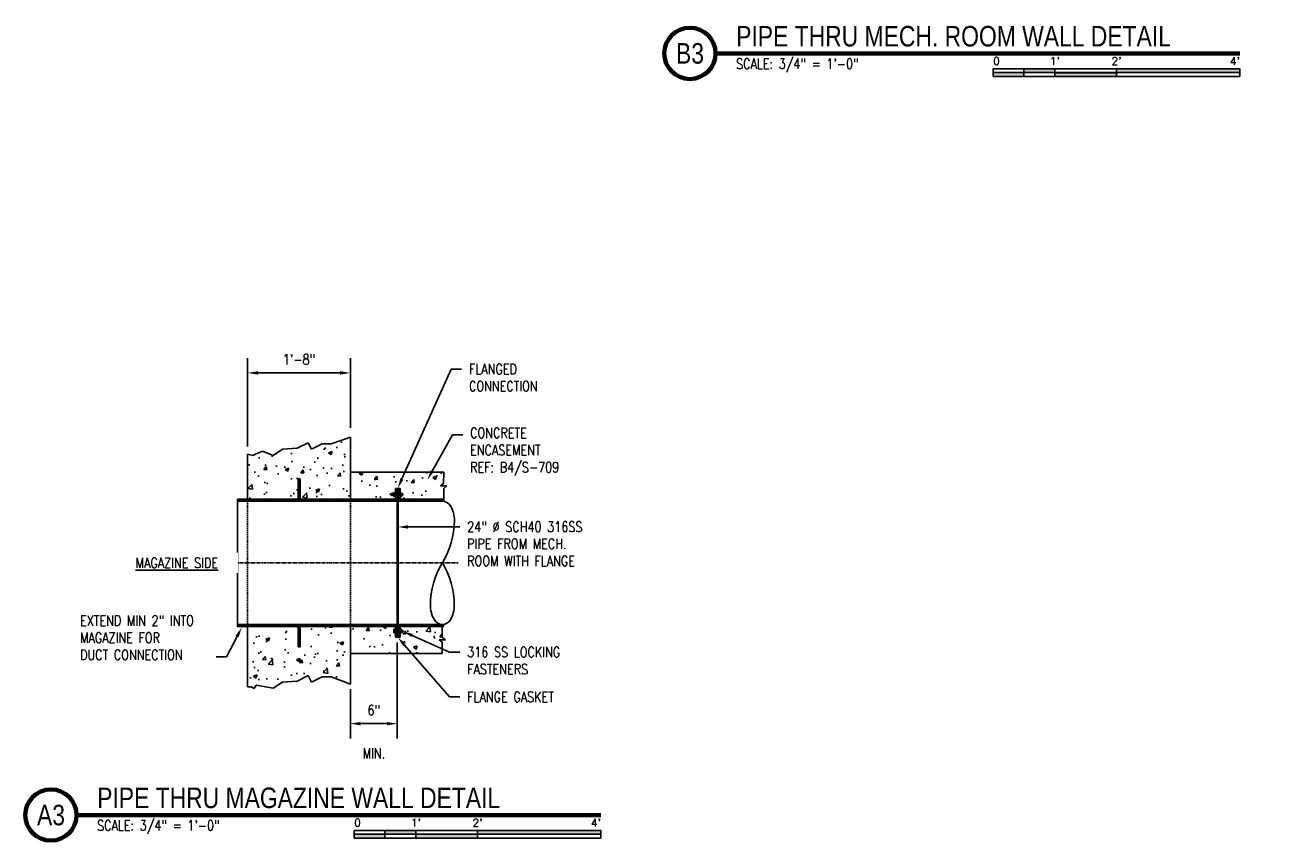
# Model space of a CAD drawing. Header units: inches. Extents: x 1789 to 2476, y 41 to 372.
# Tile 1 of 3: x 1789 to 2035, y 41 to 200. Entities that reach past the tile are written whole.
import ezdxf
from ezdxf import colors
from ezdxf.entities.mleader import LeaderData, LeaderLine
from ezdxf.enums import TextEntityAlignment as Align
from ezdxf.math import Vec2, Vec3

# ---------------------------------------------------------------- set-up
doc = ezdxf.new("R2010")
doc.units = ezdxf.units.IN
doc.header["$MEASUREMENT"] = 0
doc.linetypes.add('Center 1_4_', pattern=[0.53125, 0.25, -0.09375, 0.09375, -0.09375])
doc.linetypes.add('DASHED2', pattern=[0.375, 0.25, -0.125])
for name, color, linetype in [('A-DETL', 3, 'Continuous'), ('A-DETL-CNTR', 2, 'Center 1_4_'), ('A-DETL-THIN', 2, 'Continuous'), ('A-FLOR-PATT', 8, 'Continuous'), ('M-DETL-PATT', 1, 'Continuous'), ('S-ANNO-DIMS', 1, 'Continuous'), ('S-ANNO-SYMB', 2, 'Continuous'), ('S-ANNO-TEXT', 2, 'Continuous')]:
    doc.layers.add(name, color=color, linetype=linetype)
doc.styles.add('Annotative', font='romans.shx', dxfattribs={"width": 0.8, "height": 0.125})
doc.styles.add('Arial', font='romans.shx', dxfattribs={"width": 0.8})
doc.styles.add('TITLES', font='swiss.ttf', dxfattribs={"width": 0.8, "height": 0.25})
doc.dimstyles.new('Annotative', dxfattribs={"dimscale": 0, "dimtxt": 0.125, "dimasz": 0.125, "dimexe": 0.18, "dimexo": 0.0625, "dimgap": 0.09, "dimtad": 1, "dimdec": 3, "dimzin": 3, "dimdsep": 46, "dimlunit": 4, "dimtxsty": 'Annotative', "dimcen": 0.09, "dimclrt": 2, "dimazin": 2, "dimtfac": 1, "dimtdec": 3, "dimtmove": 0, "dimatfit": 0, "dimfxl": 1, "dimtfill": 1, "dimfrac": 2, "dimtolj": 1, "dimtzin": 0, "dimarcsym": 0})
pattern_1 = [(50, (0, 0), (7.172602, -0.627521), [0.75, -8.25]), (355, (0, 0), (-1.387513, 7.52192), [0.6, -6.6]), (100.45144, (0.598, -0.052), (5.785088, 6.8944), [0.637402, -7.01142]), (46.1842, (0, 2), (10.672413, -1.655193), [1.125, -12.375]), (96.63564, (0.889, 1.862), (9.34662, 9.741186), [0.956103, -10.51714]), (351.18416, (0, 2), (9.34662, 9.741186), [0.9, -9.9]), (21, (1, 1.5), (5.96907, -4.026189), [0.75, -8.25]), (326, (1, 1.5), (2.433153, 7.2515), [0.6, -6.6]), (71.45144, (1.4974, 1.1645), (8.402224, 3.225312), [0.637402, -7.01142]), (37.5, (0, 0), (0.1215986, 3.3289385), [0, -6.52, 0, -6.7, 0, -6.625]), (7.5, (0, 0), (2.6306954, 3.944117), [0, -3.82, 0, -6.37, 0, -2.525]), (327.5, (-2.23, 0), (5.3382244, -0.2255487), [0, -2.5, 0, -7.8, 0, -10.35]), (317.5, (-3.23, 0), (5.831862, 1.00105), [0, -3.25, 0, -5.18, 0, -7.35])]
pattern_2 = [(135, (0, 0), (-0.176776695, -0.176776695), [])]

# ---------------------------------------------------------------- blocks, each defined once
blk = doc.blocks.new('*D7')
at = {"layer": 'Defpoints', "color": 0, "transparency": 16777216}
for p in [(1861.04, 80.62), (1851.91, 71.48), (1861.04, 63.79)]:
    blk.add_point(p, dxfattribs=at)
at = {"layer": 'S-ANNO-DIMS', "color": 0, "lineweight": -2, "transparency": 16777216}
for p, q in [((1861.04, 79.62), (1861.04, 60.91)), ((1851.91, 70.48), (1851.91, 60.91)), ((1853.91, 63.79), (1859.04, 63.79))]:
    blk.add_line(p, q, dxfattribs=at)
at = {"layer": 'S-ANNO-DIMS', "color": 0, "transparency": 16777216}
for points in [[(1853.91, 64.12), (1853.91, 63.45), (1851.91, 63.79)], [(1859.04, 64.12), (1859.04, 63.45), (1861.04, 63.79)]]:
    blk.add_solid(points, dxfattribs=at)
at = {"layer": 'S-ANNO-DIMS', "color": 2, "lineweight": -3, "transparency": 16777216, "char_height": 2, "width": 12.4194, "attachment_point": 5, "style": 'Annotative'}
for s, insert in [('\\A1;6"', (1856.48, 66.42)), ('\\A1;\\PMIN.', (1856.48, 59.68))]:
    blk.add_mtext(s, dxfattribs=dict(at, insert=insert))
blk = doc.blocks.new('*D14')
at = {"layer": 'Defpoints', "color": 0, "transparency": 16777216}
for p in [(1851.91, 132.07), (1851.91, 120.38), (1831.91, 116.73)]:
    blk.add_point(p, dxfattribs=at)
at = {"layer": 'S-ANNO-DIMS', "color": 0, "lineweight": -2, "transparency": 16777216}
for p, q in [((1831.91, 117.73), (1831.91, 134.95)), ((1851.91, 121.38), (1851.91, 134.95)), ((1833.91, 132.07), (1849.91, 132.07))]:
    blk.add_line(p, q, dxfattribs=at)
at = {"layer": 'S-ANNO-DIMS', "color": 0, "transparency": 16777216}
for points in [[(1833.91, 132.41), (1833.91, 131.74), (1831.91, 132.07)], [(1849.91, 132.41), (1849.91, 131.74), (1851.91, 132.07)]]:
    blk.add_solid(points, dxfattribs=at)
at = {"layer": 'S-ANNO-DIMS', "color": 2, "lineweight": -3, "transparency": 16777216, "insert": (1841.91, 134.7), "char_height": 2, "attachment_point": 5, "style": 'Annotative'}
blk.add_mtext('\\A1;1\'-8"', dxfattribs=at)
blk = doc.blocks.new('*U4')
at = {"linetype": 'Continuous', "lineweight": 70}
blk.add_line((1.125, 0.625), (7.5, 0.625), dxfattribs=at)
at = {"lineweight": 70}
blk.add_circle((0.812, 0.625), 0.312, dxfattribs=at)
at = {"style": 'Arial'}
blk.add_attdef('DRAWING_AREA_TITLE', text='', height=0.187, dxfattribs=at).set_placement((1.374, 0.634), align=Align.BOTTOM_LEFT)
blk.add_attdef('X#', text='', height=0.187, dxfattribs=at).set_placement((0.812, 0.625), align=Align.MIDDLE_CENTER)
blk.add_attdef('SCALE:', text='', height=0.0938, dxfattribs=at).set_placement((1.374, 0.561), align=Align.TOP_LEFT)
blk = doc.blocks.new('*U5')
at = {"linetype": 'Continuous', "lineweight": 70}
blk.add_line((1.125, 0.625), (7.5, 0.625), dxfattribs=at)
at = {"lineweight": 70}
blk.add_circle((0.812, 0.625), 0.312, dxfattribs=at)
at = {"style": 'Arial'}
blk.add_attdef('DRAWING_AREA_TITLE', text='', height=0.187, dxfattribs=at).set_placement((1.374, 0.634), align=Align.BOTTOM_LEFT)
blk.add_attdef('X#', text='', height=0.187, dxfattribs=at).set_placement((0.812, 0.625), align=Align.MIDDLE_CENTER)
blk.add_attdef('SCALE:', text='', height=0.0938, dxfattribs=at).set_placement((1.374, 0.561), align=Align.TOP_LEFT)
blk = doc.blocks.new('*U9')
for points in [[(-3, -0.281), (-2.625, -0.281), (-2.625, -0.234), (-3, -0.234)], [(-2.625, -0.188), (-2.25, -0.188), (-2.25, -0.234), (-2.625, -0.234)], [(-2.25, -0.235), (-1.5, -0.235), (-1.5, -0.281), (-2.25, -0.281)], [(-1.5, -0.234), (0, -0.234), (0, -0.187), (-1.5, -0.187)]]:
    blk.add_hatch(color=256).paths.add_polyline_path(points)
for p, q in [((0, -0.187), (-3, -0.187)), ((-3, -0.281), (-3, -0.187)), ((0, -0.234), (-3, -0.234)), ((0, -0.281), (-3, -0.281)), ((-2.625, -0.281), (-2.625, -0.188)), ((-2.25, -0.281), (-2.25, -0.188)), ((-1.5, -0.281), (-1.5, -0.188)), ((0, -0.187), (0, -0.281))]:
    blk.add_line(p, q)
at = {"flags": 128}
for points in [[(-3, -0.281), (-2.625, -0.281), (-2.625, -0.234), (-3, -0.234), (-3, -0.281)], [(-2.625, -0.188), (-2.25, -0.188), (-2.25, -0.234), (-2.625, -0.234), (-2.625, -0.188)], [(-2.25, -0.235), (-1.5, -0.235), (-1.5, -0.281), (-2.25, -0.281), (-2.25, -0.235)], [(-1.5, -0.234), (0, -0.234), (0, -0.187), (-1.5, -0.187), (-1.5, -0.234)]]:
    blk.add_lwpolyline(points, close=True, dxfattribs=at)
at = {"style": 'Arial'}
blk.add_text('0', height=0.0937, dxfattribs=at).set_placement((-3, -0.094), align=Align.MIDDLE_LEFT)
for s, p in [("1'", (-2.25, -0.094)), ("2'", (-1.5, -0.094))]:
    blk.add_text(s, height=0.0937, dxfattribs=at).set_placement(p, align=Align.MIDDLE_CENTER)
blk.add_text("4'", height=0.0937, dxfattribs=at).set_placement((0, -0.094), align=Align.MIDDLE_RIGHT)

msp = doc.modelspace()

# ---------------------------------------------------------------- hatches: boundary and pattern name
at = {"layer": 'A-FLOR-PATT', "lineweight": -3}
h = msp.add_hatch(dxfattribs=at)
h.set_pattern_fill('AR-CONC', color=8, style=0)
h.set_pattern_definition(pattern_1)
h.paths.add_polyline_path([(1831.9134, 107.4735), (1839.7251, 107.4803), (1839.7251, 111.4735), (1840.1018, 111.4735), (1840.1018, 107.4735), (1851.9134, 107.4735), (1851.9134, 119.4107), (1848.3622, 118.1464), (1846.3622, 118.1464), (1844.3205, 117.2009), (1843.6692, 118.4936), (1841.5688, 117.4353), (1838.6512, 117.2001), (1836.8925, 116.02), (1834.8065, 116.83), (1832.9415, 116.02), (1831.9134, 116.2855), (1831.9134, 107.6918)])
h = msp.add_hatch(dxfattribs=at)
h.set_pattern_fill('AR-CONC', color=8, style=0)
h.set_pattern_definition(pattern_1)
h.paths.add_polyline_path([(1861.5745, 107.4735), (1869.7922, 107.4735), (1869.7922, 109.5882), (1870.2783, 110.0743), (1869.1826, 110.0743), (1869.7129, 110.6046), (1869.7129, 112.7402), (1851.9134, 112.7402), (1851.9134, 107.4735), (1860.6628, 107.4735), (1860.6628, 109.5785), (1861.5745, 109.5785), (1861.5745, 109.57)])
h = msp.add_hatch(color=8, dxfattribs=at)
h.paths.add_polyline_path([(1861.1978, 107.0985), (1861.1978, 108.2152), (1861.0395, 108.2152), (1861.0395, 107.0985)])
h.paths.add_polyline_path([(1861.0395, 108.537), (1861.1978, 108.537), (1861.1978, 109.57), (1861.0395, 109.57)])
for points in [[(1841.7251, 107.4735), (1841.7251, 107.6903), (1841.5083, 107.4735)], [(1842.1018, 107.4735), (1842.313, 107.4791), (1842.1018, 107.6903)], [(1841.7251, 82.5068), (1841.7251, 82.7235), (1841.5083, 82.7235), (1841.5187, 82.7131)], [(1842.1018, 82.5068), (1842.3185, 82.7235), (1842.1018, 82.7235), (1842.1018, 82.7133)]]:
    msp.add_hatch(color=8, dxfattribs=at).paths.add_polyline_path(points)
h = msp.add_hatch(dxfattribs=at)
h.set_pattern_fill('AR-CONC', color=8, style=0)
h.set_pattern_definition(pattern_1)
h.paths.add_polyline_path([(1836.8925, 70.668), (1838.683, 71.8507), (1841.5688, 72.0833), (1843.6692, 73.1416), (1844.3205, 71.849), (1846.4197, 72.9067), (1848.1929, 72.9067), (1851.9134, 71.481), (1851.9134, 82.7235), (1842.1018, 82.7235), (1842.1018, 78.7235), (1841.7251, 78.7235), (1841.7251, 82.7235), (1831.9134, 82.7235), (1831.9134, 70.9378), (1832.6186, 70.9853), (1833.1969, 70.6191), (1833.5846, 71.2745)])
h = msp.add_hatch(dxfattribs=at)
h.set_pattern_fill('AR-CONC', color=8, style=0)
h.set_pattern_definition(pattern_1)
h.paths.add_polyline_path([(1869.7129, 77.4568), (1869.7129, 79.5925), (1869.1826, 80.1228), (1870.2783, 80.1228), (1869.7922, 80.6089), (1869.7922, 82.7235), (1861.5745, 82.7235), (1861.5745, 80.6185), (1860.6628, 80.6185), (1860.6628, 82.7235), (1851.9134, 82.7235), (1851.9134, 77.4568), (1861.0395, 77.4568)])
h = msp.add_hatch(color=8, dxfattribs=at)
h.paths.add_polyline_path([(1861.1978, 80.6271), (1861.1978, 81.6601), (1861.0395, 81.6601), (1861.0395, 80.6271)])
h.paths.add_polyline_path([(1861.0395, 81.9818), (1861.1978, 81.9818), (1861.1978, 83.0985), (1861.0395, 83.0985), (1861.0395, 82.6998)])
at = {"layer": 'M-DETL-PATT', "lineweight": -3}
h = msp.add_hatch(dxfattribs=at)
h.set_pattern_fill('FP_1', color=8, style=0, pattern_type=2)
h.set_pattern_definition(pattern_2)
h.paths.add_polyline_path([(1861.0395, 107.0985), (1861.0395, 109.5785), (1860.6628, 109.5785), (1860.6628, 107.4735), (1842.1018, 107.4735), (1842.1018, 111.4735), (1841.7251, 111.4735), (1841.7251, 107.4735), (1829.9134, 107.4735), (1829.9134, 107.0985), (1851.0081, 107.0985)])
h = msp.add_hatch(dxfattribs=at)
h.set_pattern_fill('FP_1', color=8, style=0, pattern_type=2)
h.set_pattern_definition(pattern_2)
h.paths.add_polyline_path([(1861.1978, 107.0985), (1870.0653, 107.0985), (1870.0653, 107.4735), (1861.5745, 107.4735), (1861.5745, 109.57), (1861.1978, 109.57)])
h = msp.add_hatch(dxfattribs=at)
h.set_pattern_fill('FP_1', color=8, style=0, pattern_type=2)
h.set_pattern_definition(pattern_2)
h.paths.add_polyline_path([(1842.1018, 78.7235), (1842.1018, 82.7235), (1860.6628, 82.7235), (1860.6628, 80.6185), (1861.0395, 80.6185), (1861.0395, 83.0985), (1829.9134, 83.0985), (1829.9134, 82.7235), (1841.7251, 82.7235), (1841.7251, 78.7235)])
h = msp.add_hatch(dxfattribs=at)
h.set_pattern_fill('FP_1', color=8, style=0, pattern_type=2)
h.set_pattern_definition(pattern_2)
h.paths.add_polyline_path([(1861.1978, 80.6271), (1861.5745, 80.6271), (1861.5745, 82.7235), (1870.045, 82.7235), (1870.045, 83.0985), (1861.1978, 83.0985)])

# ---------------------------------------------------------------- linework, layer by layer
at = {"layer": 'A-DETL', "lineweight": -3}
for p, q in [((1841.5688, 117.4353), (1843.6692, 118.4936)), ((1843.6692, 118.4936), (1844.3205, 117.2009)), ((1844.3205, 117.2009), (1846.4197, 118.2586)), ((1846.4197, 118.2586), (1848.1929, 118.2586)), ((1848.1929, 118.2586), (1851.9134, 119.5832)), ((1851.9134, 119.5832), (1851.9134, 107.4735)), ((1831.9134, 107.4735), (1831.9134, 116.2855)), ((1831.9134, 116.2855), (1832.9415, 116.02)), ((1832.9415, 116.02), (1833.444, 116.28)), ((1833.444, 116.28), (1834.8065, 116.83)), ((1834.8065, 116.83), (1836.8925, 116.02)), ((1836.8925, 116.02), (1838.683, 117.2027)), ((1838.683, 117.2027), (1841.5688, 117.4353)), ((1841.7251, 107.4735), (1841.7251, 111.4735)), ((1841.7251, 111.4735), (1842.1018, 111.4735)), ((1842.1018, 111.4735), (1842.1018, 107.4735)), ((1870.0653, 112.7735), (1851.9134, 112.7735)), ((1870.0533, 110.5506), (1870.0653, 112.7735)), ((1860.3362, 108.1264), (1860.3362, 108.6259)), ((1860.5988, 108.7123), (1860.3704, 108.7123)), ((1860.3704, 108.5396), (1860.5988, 108.5396)), ((1860.5988, 107.8811), (1860.5988, 108.8849)), ((1860.5988, 108.8849), (1860.6628, 108.8849)), ((1861.0395, 109.5785), (1860.6628, 109.5785)), ((1860.6628, 109.5785), (1860.6628, 107.4735)), ((1861.0395, 109.5785), (1861.0395, 80.6185)), ((1861.1978, 109.57), (1861.0395, 109.57)), ((1861.0395, 108.537), (1861.1978, 108.537)), ((1861.1978, 109.5785), (1861.5745, 109.5785)), ((1861.1978, 109.5785), (1861.1978, 80.6185)), ((1861.5745, 109.5785), (1861.5745, 107.4735)), ((1861.6386, 108.8849), (1861.5745, 108.8849)), ((1861.6386, 107.8811), (1861.6386, 108.8849)), ((1861.6386, 108.7123), (1861.8704, 108.7123)), ((1861.8704, 108.5396), (1861.6386, 108.5396)), ((1861.9046, 108.1264), (1861.9046, 108.6259)), ((1861.906, 108.5123), (1861.9217, 108.5397)), ((1861.9217, 108.5397), (1861.9369, 108.5123)), ((1861.9369, 108.5123), (1861.9527, 108.5397)), ((1861.9527, 108.5397), (1861.9679, 108.5123)), ((1861.9679, 108.5123), (1861.9836, 108.5397)), ((1861.9836, 108.5397), (1861.9988, 108.5123)), ((1861.9988, 108.5123), (1862.0146, 108.5397)), ((1862.0146, 108.5397), (1862.0298, 108.5123)), ((1862.0298, 108.5123), (1862.0455, 108.5397)), ((1862.0455, 108.5397), (1862.083, 108.5022)), ((1862.083, 108.5022), (1862.083, 108.2501)), ((1869.4557, 110.0743), (1870.0533, 110.5506)), ((1870.6723, 110.0743), (1869.4557, 110.0743)), ((1870.0653, 109.5882), (1870.6723, 110.0743)), ((1870.0653, 109.5882), (1870.0653, 107.0959)), ((1860.6628, 107.4735), (1829.9134, 107.4735)), ((1829.9134, 82.7235), (1829.9134, 107.4735)), ((1829.9134, 107.0985), (1870.0382, 107.0985)), ((1860.3704, 108.2127), (1860.5988, 108.2127)), ((1860.5988, 108.04), (1860.3704, 108.04)), ((1860.6628, 107.8811), (1860.5988, 107.8811)), ((1861.1978, 108.2152), (1861.0395, 108.2152)), ((1861.5745, 107.8811), (1861.6386, 107.8811)), ((1861.5745, 107.4735), (1870.045, 107.4735)), ((1861.8704, 108.2127), (1861.6386, 108.2127)), ((1861.6386, 108.04), (1861.8704, 108.04)), ((1861.9217, 108.2422), (1861.9046, 108.2126)), ((1861.9355, 108.2126), (1861.9217, 108.2422)), ((1861.9527, 108.2422), (1861.9355, 108.2126)), ((1861.9665, 108.2126), (1861.9527, 108.2422)), ((1861.9836, 108.2422), (1861.9665, 108.2126)), ((1861.9974, 108.2126), (1861.9836, 108.2422)), ((1862.0146, 108.2422), (1861.9974, 108.2126)), ((1862.0284, 108.2126), (1862.0146, 108.2422)), ((1862.083, 108.2501), (1862.0284, 108.2126)), ((1829.9134, 83.0985), (1870.0382, 83.0985)), ((1860.6628, 82.7235), (1829.9134, 82.7235)), ((1831.9134, 82.7235), (1831.9134, 70.9335)), ((1841.7251, 82.7235), (1841.7251, 78.7235)), ((1842.1018, 78.7235), (1842.1018, 82.7235)), ((1851.9134, 83.271), (1851.9134, 71.481)), ((1860.3362, 82.0707), (1860.3362, 81.5711)), ((1860.5988, 82.157), (1860.3704, 82.157)), ((1860.3704, 81.9843), (1860.5988, 81.9843)), ((1860.3704, 81.6575), (1860.5988, 81.6575)), ((1860.5988, 81.4848), (1860.3704, 81.4848)), ((1860.6628, 82.316), (1860.5988, 82.316)), ((1860.5988, 82.316), (1860.5988, 81.3122)), ((1860.5988, 81.3122), (1860.6628, 81.3122)), ((1860.6628, 80.6185), (1860.6628, 82.7235)), ((1861.0395, 81.9818), (1861.1978, 81.9818)), ((1861.1978, 81.6601), (1861.0395, 81.6601)), ((1861.5745, 80.6185), (1861.5745, 82.7235)), ((1861.5745, 82.7235), (1870.045, 82.7235)), ((1861.6386, 82.316), (1861.5745, 82.316)), ((1861.5745, 81.3122), (1861.6386, 81.3122)), ((1861.6386, 81.3122), (1861.6386, 82.316)), ((1861.6386, 82.1434), (1861.8704, 82.1434)), ((1861.8704, 81.9707), (1861.6386, 81.9707)), ((1861.8704, 81.6438), (1861.6386, 81.6438)), ((1861.6386, 81.4712), (1861.8704, 81.4712)), ((1861.9046, 81.5575), (1861.9046, 82.0571)), ((1861.9046, 81.941), (1861.9217, 81.9708)), ((1861.9217, 81.6734), (1861.9046, 81.6438)), ((1861.9217, 81.9708), (1861.9369, 81.9434)), ((1861.9355, 81.6438), (1861.9217, 81.6734)), ((1861.9527, 81.6734), (1861.9355, 81.6438)), ((1861.9369, 81.9434), (1861.9527, 81.9708)), ((1861.9527, 81.9708), (1861.9679, 81.9434)), ((1861.9665, 81.6438), (1861.9527, 81.6734)), ((1861.9836, 81.6734), (1861.9665, 81.6438)), ((1861.9679, 81.9434), (1861.9836, 81.9708)), ((1861.9836, 81.9708), (1861.9988, 81.9434)), ((1861.9974, 81.6438), (1861.9836, 81.6734)), ((1862.0146, 81.6734), (1861.9974, 81.6438)), ((1861.9988, 81.9434), (1862.0146, 81.9708)), ((1862.0146, 81.9708), (1862.0298, 81.9434)), ((1862.0284, 81.6438), (1862.0146, 81.6734)), ((1862.083, 81.6813), (1862.0284, 81.6438)), ((1862.0298, 81.9434), (1862.0455, 81.9708)), ((1862.0455, 81.9708), (1862.083, 81.9333)), ((1862.083, 81.9333), (1862.083, 81.6813)), ((1869.7922, 82.7235), (1869.7922, 80.6089)), ((1870.045, 82.7235), (1870.0382, 83.0985)), ((1861.0395, 80.6185), (1860.6628, 80.6185)), ((1861.0395, 80.6271), (1861.1978, 80.6271)), ((1861.1978, 80.6185), (1861.5745, 80.6185)), ((1870.3992, 80.1228), (1869.1826, 80.1228)), ((1869.1826, 80.1228), (1869.7802, 79.6465)), ((1869.7802, 79.6465), (1869.7922, 77.4235)), ((1869.7922, 80.6089), (1870.3992, 80.1228)), ((1841.7251, 78.7235), (1842.1018, 78.7235)), ((1869.7922, 77.4235), (1851.9134, 77.4235)), ((1838.683, 71.8507), (1836.8925, 70.668)), ((1841.5688, 72.0833), (1838.683, 71.8507)), ((1843.6692, 73.1416), (1841.5688, 72.0833)), ((1844.3205, 71.849), (1843.6692, 73.1416)), ((1846.4197, 72.9067), (1844.3205, 71.849)), ((1848.1929, 72.9067), (1846.4197, 72.9067)), ((1851.9134, 71.481), (1848.1929, 72.9067)), ((1832.6186, 70.9853), (1831.9134, 70.9335)), ((1832.6186, 70.9853), (1833.1969, 70.6191)), ((1833.5846, 71.2745), (1833.1969, 70.6191)), ((1836.8925, 70.668), (1833.5846, 71.2745))]:
    msp.add_line(p, q, dxfattribs=at)
at = {"layer": 'A-DETL', "linetype": 'DASHED2', "lineweight": -3}
for p, q in [((1831.9134, 107.0985), (1831.9134, 83.0985)), ((1851.9134, 107.0985), (1851.9134, 83.0985))]:
    msp.add_line(p, q, dxfattribs=at)
at = {"layer": 'A-DETL', "lineweight": -3}
for centre, radius, start, end in [((1860.4622, 108.6259), 0.126, 136.750182, 223.249818), ((1860.7435, 108.3762), 0.4073, 156.34317, 203.65683), ((1861.7786, 108.6259), 0.126, 316.750182, 43.249818), ((1861.4973, 108.3762), 0.4073, 336.34317, 23.65683), ((1860.4622, 108.1264), 0.126, 136.750182, 223.249818), ((1861.7786, 108.1264), 0.126, 316.750182, 43.249818), ((1869.8195, 105.3127), 1.8, 29.999939, 82.796496), ((1866.39, 103.3327), 5.76, 0.000061, 29.999939), ((1856.2999, 103.3952), 15.8502, 328.436499, 359.774172), ((1883.1362, 86.8785), 15.6615, 148.341687, 180.000061), ((1856.4743, 86.8785), 15.6615, 359.999939, 31.658313), ((1873.2348, 86.8785), 5.76, 180.000061, 209.999939), ((1866.3758, 86.8785), 5.76, 330.000061, 359.999939), ((1869.8053, 84.8985), 1.8, 209.999939, 270), ((1869.8053, 84.8985), 1.8, 270, 330.000061), ((1860.4622, 82.0707), 0.126, 136.750182, 223.249818), ((1860.7435, 81.8209), 0.4073, 156.34317, 203.65683), ((1860.4622, 81.5711), 0.126, 136.750182, 223.249818), ((1861.7786, 82.0571), 0.126, 316.750182, 43.249818), ((1861.4973, 81.8073), 0.4073, 336.34317, 23.65683), ((1861.7786, 81.5575), 0.126, 316.750182, 43.249818)]:
    msp.add_arc(centre, radius, start, end, dxfattribs=at)
at = {"layer": 'A-DETL-CNTR', "lineweight": -3}
msp.add_line((1872.9134, 95.0985), (1827.7981, 95.0985), dxfattribs=at)
at = {"layer": 'A-DETL-THIN', "lineweight": -3}
for p, q in [((1861.9217, 108.5397), (1861.9046, 108.2126)), ((1861.9527, 108.5397), (1861.9355, 108.2126)), ((1861.9836, 108.5397), (1861.9665, 108.2126)), ((1862.0146, 108.5397), (1861.9974, 108.2126)), ((1862.0455, 108.5397), (1862.0284, 108.2126)), ((1861.9217, 81.9708), (1861.9046, 81.6438)), ((1861.9527, 81.9708), (1861.9355, 81.6438)), ((1861.9836, 81.9708), (1861.9665, 81.6438)), ((1862.0146, 81.9708), (1861.9974, 81.6438)), ((1862.0455, 81.9708), (1862.0284, 81.6438))]:
    msp.add_line(p, q, dxfattribs=at)
at = {"layer": 'A-FLOR-PATT', "lineweight": -3}
for p, q in [((1841.5083, 107.4735), (1841.7251, 107.6903)), ((1842.3185, 107.4735), (1842.1018, 107.6903)), ((1841.5083, 82.7235), (1841.7251, 82.5068)), ((1842.1018, 82.5068), (1842.3185, 82.7235))]:
    msp.add_line(p, q, dxfattribs=at)

# ---------------------------------------------------------------- block references
at = {"layer": 'S-ANNO-SYMB'}
ref = msp.add_blockref('*U4', (1905.0032, 184.2877), dxfattribs=dict(at, xscale=16, yscale=16, zscale=16))
ref.add_attrib('SCALE:', 'SCALE: 3/4" = 1\'-0"', dxfattribs={"layer": '0', "height": 2, "style": 'Annotative', "width": 0.796875}).set_placement((1926.9919, 193.2571), align=Align.TOP_LEFT)
ref.add_attrib('DRAWING_AREA_TITLE', 'PIPE THRU MECH. ROOM WALL DETAIL', dxfattribs={"layer": '0', "height": 4, "style": 'TITLES', "width": 0.796875}).set_placement((1926.9919, 194.4303), align=Align.BOTTOM_LEFT)
ref.add_attrib('X#', 'B3', dxfattribs={"layer": '0', "height": 4, "style": 'TITLES', "width": 0.796875}).set_placement((1918.0032, 194.2877), align=Align.MIDDLE_CENTER)
at = {"layer": 'S-ANNO-SYMB', "xscale": 16, "yscale": 16, "zscale": 16}
for p in [(2025.0032, 194.2877), (1900.6401, 46.004)]:
    msp.add_blockref('*U9', p, dxfattribs=at)
at = {"layer": 'S-ANNO-SYMB'}
ref = msp.add_blockref('*U5', (1780.6401, 36.004), dxfattribs=dict(at, xscale=16, yscale=16, zscale=16))
ref.add_attrib('SCALE:', 'SCALE: 3/4" = 1\'-0"', dxfattribs={"layer": '0', "height": 2, "style": 'Annotative', "width": 0.796875}).set_placement((1802.6288, 44.9733), align=Align.TOP_LEFT)
ref.add_attrib('DRAWING_AREA_TITLE', 'PIPE THRU MAGAZINE WALL DETAIL', dxfattribs={"layer": '0', "height": 4, "style": 'TITLES', "width": 0.796875}).set_placement((1802.6288, 46.1465), align=Align.BOTTOM_LEFT)
ref.add_attrib('X#', 'A3', dxfattribs={"layer": '0', "height": 4, "style": 'TITLES', "width": 0.796875}).set_placement((1793.6401, 46.004), align=Align.MIDDLE_CENTER)

# ---------------------------------------------------------------- dimensions: what is measured, and where the dimension line sits
at = {"layer": 'S-ANNO-DIMS', "lineweight": -3}
dim = msp.add_linear_dim(base=(1851.9134, 132.0738), p1=(1831.9134, 116.7293), p2=(1851.9134, 120.3829), dimstyle='Annotative', override={"dimpost": '\\X', "dimtmove": 2, "dimtfill": 0}, dxfattribs=at)
dim.commit()
dim.dimension.update_dxf_attribs({"geometry": '*D14', "text_midpoint": (1841.9134, 134.7042)})
dim = msp.add_linear_dim(base=(1861.0395, 63.7866), p1=(1851.9134, 71.481), p2=(1861.0395, 80.6185), text='6"\\X\\PMIN.', dimstyle='Annotative', override={"dimpost": '\\X', "dimtmove": 2, "dimtfill": 0}, dxfattribs=at)
dim.commit()
dim.dimension.update_dxf_attribs({"geometry": '*D7', "text_midpoint": (1856.4765, 63.7866), "dimtype": 160})

# ---------------------------------------------------------------- leaders
at = {"layer": 'S-ANNO-TEXT', "lineweight": -3}
ml = msp.add_multileader_mtext('Standard', dxfattribs=at)
ml.set_content('FLANGED\\PCONNECTION', color=256, style='Annotative')
ml.set_leader_properties(color=1, linetype='ByLayer', lineweight=-1)
ml.build(insert=Vec2(0, 0))
ml.multileader.update_dxf_attribs({"text_right_attachment_type": 3, "dogleg_length": 0.125, "arrow_head_size": 2, "scale": 16})
ctx = ml.context
ctx.base_point, ctx.scale, ctx.char_height, ctx.arrow_head_size, ctx.landing_gap_size, ctx.plane_origin = Vec3(1873.5444, 132.8259), 16, 2, 2, 1.44, Vec3(1867.6907, 142.3392)
ctx.right_attachment = 3
notes = []
notes.append((ctx, [(0, (1, 1, 0), (1871.5444, 132.8259), (1, 0), 2, [(0, [(1861.1193, 109.6075)], 0, [])])]))
ctx.mtext.insert, ctx.mtext.flow_direction = Vec3(1874.9844, 133.8259), 5
ml = msp.add_multileader_mtext('Standard', dxfattribs=at)
ml.set_content('CONCRETE\\PENCASEMENT\\PREF: B4/S-709', color=256, style='Annotative')
ml.set_leader_properties(color=1, linetype='ByLayer', lineweight=-1)
ml.build(insert=Vec2(0, 0))
ml.multileader.update_dxf_attribs({"text_right_attachment_type": 3, "dogleg_length": 0.125, "arrow_head_size": 2, "scale": 16})
ctx = ml.context
ctx.base_point, ctx.scale, ctx.char_height, ctx.arrow_head_size, ctx.landing_gap_size, ctx.plane_origin = Vec3(1873.7642, 120.0481), 16, 2, 2, 1.44, Vec3(1867.6907, 135.2459)
ctx.right_attachment = 3
notes.append((ctx, [(0, (1, 1, 0), (1871.7642, 120.0481), (1, 0), 2, [(0, [(1866.8832, 111.2245)], 0, [])])]))
ctx.mtext.insert, ctx.mtext.width, ctx.mtext.flow_direction = Vec3(1875.2042, 121.3814), 22.565997, 5
ml = msp.add_multileader_mtext('Standard', dxfattribs=at)
ml.set_content('24" %%C SCH40 316SS\\PPIPE FROM MECH.\\PROOM WITH FLANGE', color=256, style='Annotative')
ml.set_leader_properties(color=1, linetype='ByLayer', lineweight=-1)
ml.build(insert=Vec2(0, 0))
ml.multileader.update_dxf_attribs({"text_right_attachment_type": 3, "dogleg_length": 0.125, "arrow_head_size": 2, "scale": 16})
ctx = ml.context
ctx.base_point, ctx.scale, ctx.char_height, ctx.arrow_head_size, ctx.landing_gap_size, ctx.plane_origin = Vec3(1873.1993, 102.1302), 16, 2, 2, 1.44, Vec3(1867.6907, 116.9301)
ctx.right_attachment = 3
notes.append((ctx, [(0, (1, 1, 0), (1871.1993, 102.1302), (1, 0), 2, [(0, [(1861.1193, 102.0764)], 0, [])])]))
ctx.mtext.insert, ctx.mtext.flow_direction = Vec3(1874.6393, 103.1302), 5
ml = msp.add_multileader_mtext('Standard', dxfattribs=at)
ml.set_content('EXTEND MIN 2" INTO\\PMAGAZINE FOR \\PDUCT CONNECTION', color=256, style='Annotative')
ml.set_leader_properties(color=1, linetype='ByLayer', lineweight=-1)
ml.build(insert=Vec2(0, 0))
ml.multileader.update_dxf_attribs({"text_right_attachment_type": 3, "dogleg_length": 0.125, "arrow_head_size": 2, "scale": 16})
ctx = ml.context
ctx.base_point, ctx.scale, ctx.char_height, ctx.arrow_head_size, ctx.landing_gap_size, ctx.plane_origin = Vec3(1797.8508, 83.852), 16, 2, 2, 1.44, Vec3(1780.5223, 108.7951)
ctx.right_attachment = 3
notes.append((ctx, [(1, (1, 1, 0), (1827.7975, 76.8044), (-1, 0), 2, [(0, [(1830.7871, 82.5458)], 0, [])])]))
ctx.mtext.insert, ctx.mtext.width, ctx.mtext.defined_height, ctx.mtext.flow_direction = Vec3(1799.2908, 84.852), 33.377325, 8.0476, 5
ml = msp.add_multileader_mtext('Standard', dxfattribs=at)
ml.set_content('316 SS LOCKING\\PFASTENERS', color=256, style='Annotative')
ml.set_leader_properties(color=1, linetype='ByLayer', lineweight=-1)
ml.build(insert=Vec2(0, 0))
ml.multileader.update_dxf_attribs({"text_right_attachment_type": 3, "dogleg_length": 0.125, "arrow_head_size": 2, "scale": 16})
ctx = ml.context
ctx.base_point, ctx.scale, ctx.char_height, ctx.arrow_head_size, ctx.landing_gap_size, ctx.plane_origin = Vec3(1873.1993, 77.7389), 16, 2, 2, 1.44, Vec3(1867.6907, 92.5388)
ctx.right_attachment = 3
notes.append((ctx, [(0, (1, 1, 0), (1871.1993, 77.7389), (1, 0), 2, [(0, [(1862.1077, 81.7738)], 0, [])])]))
ctx.mtext.insert, ctx.mtext.flow_direction = Vec3(1874.6393, 78.7389), 5
ml = msp.add_multileader_mtext('Standard', dxfattribs=at)
ml.set_content('FLANGE GASKET', color=256, style='Annotative')
ml.set_leader_properties(color=1, linetype='ByLayer', lineweight=-1)
ml.build(insert=Vec2(0, 0))
ml.multileader.update_dxf_attribs({"text_right_attachment_type": 3, "dogleg_length": 0.125, "arrow_head_size": 2, "scale": 16})
ctx = ml.context
ctx.base_point, ctx.scale, ctx.char_height, ctx.arrow_head_size, ctx.landing_gap_size, ctx.plane_origin = Vec3(1873.1993, 68.9986), 16, 2, 2, 1.44, Vec3(1867.6907, 83.7985)
ctx.right_attachment = 3
notes.append((ctx, [(0, (1, 1, 0), (1871.1993, 68.9986), (1, 0), 2, [(0, [(1861.1193, 80.6073)], 0, [])])]))
ctx.mtext.insert, ctx.mtext.flow_direction = Vec3(1874.6393, 69.9986), 5
for ctx, leaders in notes:
    for number, flags, end, landing, length, lines in leaders:
        leader = LeaderData()
        leader.index, (leader.has_last_leader_line, leader.has_dogleg_vector, leader.attachment_direction) = number, flags
        leader.last_leader_point, leader.dogleg_vector, leader.dogleg_length = Vec3(end), Vec3(landing), length
        for number, points, colour, breaks in lines:
            line = LeaderLine()
            line.index, line.vertices, line.color, line.breaks = number, Vec3.list(points), colors.encode_raw_color(colour), breaks
            leader.lines.append(line)
        ctx.leaders.append(leader)

# ---------------------------------------------------------------- next in the draw order: texts
at = {"layer": 'S-ANNO-TEXT', "lineweight": -3, "insert": (1818.1242, 95.0985), "char_height": 2, "width": 21.842216, "attachment_point": 5, "line_spacing_factor": 0.936439, "style": 'Annotative', "bg_fill": 2}
msp.add_mtext('\\pxt5.33333,10.66667,16,21.33333,26.66667,32,37.33333,42.66667,48,53.33333,58.66667,64,69.33333,74.66667,80,85.33333,90.66667,96,101.33333,106.66667,112,117.33333,122.66667,128,133.33333,138.66667,144,149.33333,154.66667,160,165.33333,170.66667;{\\LMAGAZINE SIDE}', dxfattribs=at)

doc.saveas('drawing.dxf')
